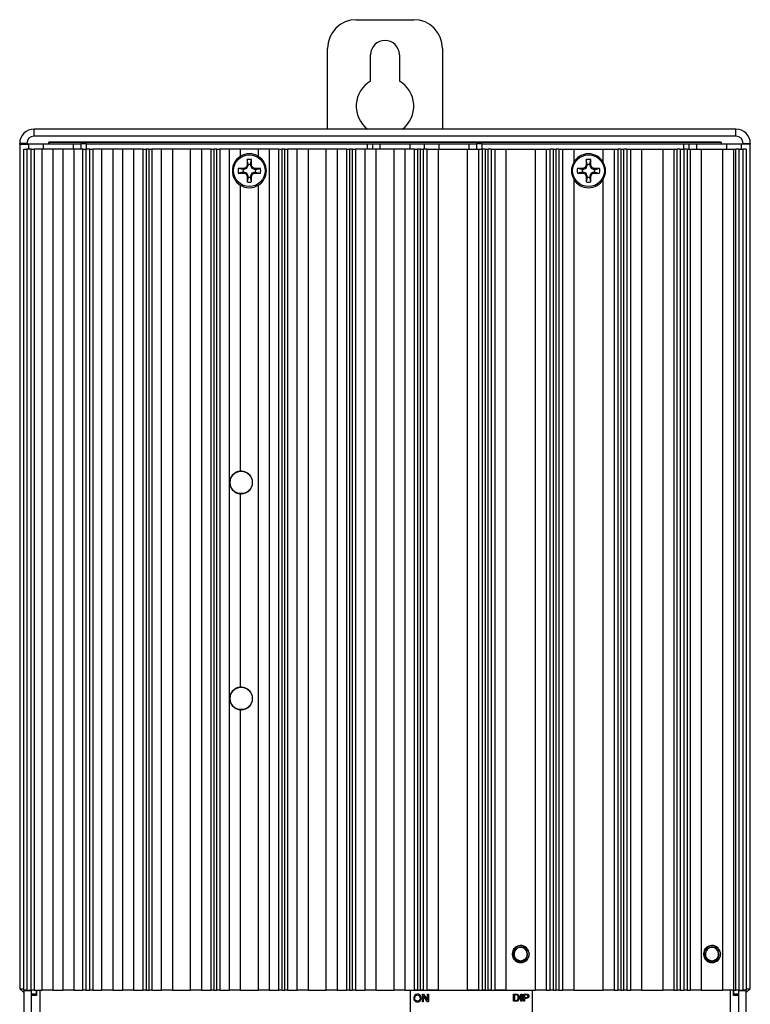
# Paper-space layout 'Layout1' of a CAD drawing. Header units: millimetres. Extents: x 172 to 302, y 78 to 369.
# Tile 2 of 2: x 173 to 302, y 195 to 369. Entities that reach past the tile are written whole.
import ezdxf

# ---------------------------------------------------------------- set-up
doc = ezdxf.new("R2010")
doc.units = ezdxf.units.MM
for name, color, linetype in [('8_POS_DIP_SW', 7, 'Continuous'), ('Default', 7, 'Continuous'), ('MS-ZCASE-TSMPPT-', 7, 'Continuous'), ('SCREW_-_M3X0.5MM', 7, 'Continuous'), ('SCREW_-_M4X25MMX', 7, 'Continuous'), ('TSMPPT-BOARD_R7', 7, 'Continuous'), ('TSMPPT-HEATSINK8', 7, 'Continuous'), ('TSMPPT-L_CASE10', 7, 'Continuous'), ('TSMPPT-TRAY1.4', 7, 'Continuous')]:
    doc.layers.add(name, color=color, linetype=linetype)

# ---------------------------------------------------------------- blocks, each defined once
blk = doc.blocks.new('SE')
at = {"layer": '8_POS_DIP_SW', "color": 7, "linetype": 'Continuous'}
for p, q in [((263.19, 197.78), (241.6, 197.78)), ((241.6, 197.78), (241.6, 187.77)), ((243.75, 195.77), (243.75, 197.12)), ((243.75, 197.12), (243.94, 197.12)), ((243.92, 196.83), (243.92, 195.77)), ((244.63, 195.77), (243.92, 196.83)), ((243.94, 197.12), (244.65, 196.06)), ((244.65, 196.06), (244.65, 197.12)), ((244.65, 197.12), (244.82, 197.12)), ((244.82, 197.12), (244.82, 195.77)), ((259.82, 195.87), (259.82, 197.14)), ((259.99, 196.99), (259.99, 196.02)), ((261.12, 195.87), (261.12, 197.14)), ((261.12, 197.14), (261.29, 197.14)), ((261.29, 197.14), (261.29, 195.87)), ((261.59, 195.87), (261.59, 197.14)), ((261.76, 196.99), (261.76, 196.54)), ((261.76, 196.39), (261.76, 195.87)), ((263.19, 187.77), (263.19, 197.78)), ((243.92, 195.77), (243.75, 195.77)), ((244.82, 195.77), (244.63, 195.77)), ((261.29, 195.87), (261.12, 195.87)), ((261.76, 195.87), (261.59, 195.87))]:
    blk.add_line(p, q, dxfattribs=at)
for points, knots in [([(242.24, 196.43), (242.24, 196.65), (242.3, 196.83), (242.42, 196.95), (242.54, 197.08), (242.69, 197.14), (242.88, 197.14), (243.01, 197.14), (243.12, 197.11), (243.22, 197.05), (243.32, 197), (243.39, 196.91), (243.45, 196.81), (243.5, 196.7), (243.53, 196.58), (243.53, 196.31), (243.5, 196.18), (243.44, 196.08), (243.39, 195.97), (243.31, 195.89), (243.21, 195.83), (243.11, 195.77), (243, 195.75), (242.75, 195.75), (242.64, 195.78), (242.54, 195.84), (242.44, 195.9), (242.36, 195.98), (242.26, 196.2), (242.24, 196.31), (242.24, 196.43)], [0, 0, 0, 0, 0.133419, 0.133419, 0.133419, 0.254491, 0.254491, 0.254491, 0.337043, 0.337043, 0.337043, 0.41715, 0.41715, 0.41715, 0.504541, 0.504541, 0.59368, 0.59368, 0.59368, 0.674403, 0.674403, 0.674403, 0.752833, 0.752833, 0.837899, 0.837899, 0.837899, 0.91895, 0.91895, 1, 1, 1, 1]), ([(242.42, 196.42), (242.42, 196.26), (242.46, 196.13), (242.64, 195.95), (242.75, 195.9), (243.01, 195.9), (243.12, 195.95), (243.21, 196.04), (243.3, 196.13), (243.34, 196.27), (243.34, 196.55), (243.32, 196.65), (243.29, 196.73), (243.25, 196.81), (243.19, 196.88), (243.12, 196.92), (243.05, 196.97), (242.97, 196.99), (242.76, 196.99), (242.65, 196.94), (242.56, 196.86), (242.47, 196.77), (242.42, 196.63), (242.42, 196.42)], [0, 0, 0, 0, 0.119115, 0.119115, 0.23823, 0.23823, 0.358965, 0.358965, 0.358965, 0.497648, 0.497648, 0.58486, 0.58486, 0.58486, 0.664139, 0.664139, 0.664139, 0.742606, 0.742606, 0.854361, 0.854361, 0.854361, 1, 1, 1, 1]), ([(259.82, 197.14), (259.96, 197.14), (260.11, 197.14), (260.25, 197.14), (260.35, 197.14), (260.43, 197.14), (260.48, 197.13), (260.55, 197.11), (260.61, 197.08), (260.66, 197.03), (260.73, 196.98), (260.78, 196.91), (260.81, 196.82), (260.85, 196.73), (260.86, 196.63), (260.86, 196.42), (260.85, 196.33), (260.83, 196.26), (260.81, 196.18), (260.78, 196.12), (260.74, 196.07), (260.71, 196.02), (260.67, 195.99), (260.63, 195.96), (260.59, 195.93), (260.54, 195.91), (260.42, 195.88), (260.35, 195.87), (260.27, 195.87), (260.12, 195.87), (259.97, 195.87), (259.82, 195.87)], [0, 0, 0, 0, 0.15044, 0.15044, 0.15044, 0.228515, 0.228515, 0.228515, 0.300305, 0.300305, 0.300305, 0.392246, 0.392246, 0.392246, 0.497983, 0.497983, 0.587939, 0.587939, 0.587939, 0.658536, 0.658536, 0.658536, 0.715038, 0.715038, 0.715038, 0.778817, 0.778817, 0.842597, 0.842597, 0.842597, 1, 1, 1, 1]), ([(259.99, 196.02), (260.08, 196.02), (260.17, 196.02), (260.26, 196.02), (260.34, 196.02), (260.4, 196.03), (260.45, 196.05), (260.5, 196.06), (260.54, 196.08), (260.56, 196.11), (260.6, 196.15), (260.64, 196.21), (260.66, 196.27), (260.68, 196.34), (260.69, 196.42), (260.69, 196.65), (260.67, 196.75), (260.63, 196.82), (260.58, 196.9), (260.53, 196.94), (260.47, 196.97), (260.42, 196.99), (260.35, 196.99), (260.25, 196.99), (260.16, 196.99), (260.07, 196.99), (259.99, 196.99)], [0, 0, 0, 0, 0.131309, 0.131309, 0.131309, 0.227895, 0.227895, 0.227895, 0.292316, 0.292316, 0.292316, 0.383484, 0.383484, 0.383484, 0.498464, 0.498464, 0.658215, 0.658215, 0.658215, 0.764073, 0.764073, 0.764073, 0.870728, 0.870728, 0.870728, 1, 1, 1, 1]), ([(261.59, 197.14), (261.75, 197.14), (261.91, 197.14), (262.07, 197.14), (262.15, 197.14), (262.22, 197.14), (262.26, 197.13), (262.32, 197.12), (262.37, 197.1), (262.42, 197.07), (262.46, 197.04), (262.49, 197), (262.52, 196.95), (262.54, 196.9), (262.56, 196.84), (262.56, 196.67), (262.52, 196.58), (262.45, 196.5), (262.39, 196.43), (262.26, 196.39), (262.08, 196.39), (261.97, 196.39), (261.87, 196.39), (261.76, 196.39)], [0, 0, 0, 0, 0.216845, 0.216845, 0.216845, 0.304453, 0.304453, 0.304453, 0.381347, 0.381347, 0.381347, 0.454209, 0.454209, 0.454209, 0.534478, 0.534478, 0.671469, 0.671469, 0.671469, 0.852473, 0.852473, 0.852473, 1, 1, 1, 1]), ([(261.76, 196.54), (261.87, 196.54), (261.98, 196.54), (262.08, 196.54), (262.19, 196.54), (262.27, 196.56), (262.31, 196.6), (262.36, 196.64), (262.38, 196.7), (262.38, 196.82), (262.37, 196.87), (262.34, 196.91), (262.32, 196.94), (262.28, 196.97), (262.24, 196.98), (262.21, 196.99), (262.16, 196.99), (262.08, 196.99), (261.97, 196.99), (261.87, 196.99), (261.76, 196.99)], [0, 0, 0, 0, 0.215555, 0.215555, 0.215555, 0.375835, 0.375835, 0.375835, 0.504497, 0.504497, 0.596188, 0.596188, 0.596188, 0.683115, 0.683115, 0.683115, 0.786676, 0.786676, 0.786676, 1, 1, 1, 1])]:
    blk.add_open_spline(points, degree=3, knots=knots, dxfattribs=at)
at = {"layer": 'MS-ZCASE-TSMPPT-', "color": 7, "linetype": 'Continuous'}
for p, q in [((232.08, 369.03), (242.24, 369.03)), ((227, 349.74), (227, 363.95)), ((247.32, 363.95), (247.32, 349.74)), ((234.62, 358.19), (234.62, 362.83)), ((239.7, 362.83), (239.7, 358.19)), ((174.29, 346.19), (174.29, 347.16)), ((174.29, 347.16), (176.83, 347.16)), ((176.83, 347.16), (182.18, 347.16)), ((176.83, 347.16), (176.83, 346.19)), ((182.18, 347.16), (183.45, 347.16)), ((182.18, 346.19), (182.18, 347.16)), ((184.45, 347.16), (183.45, 347.16)), ((183.45, 347.16), (183.45, 346.19)), ((184.45, 347.16), (233.98, 347.16)), ((184.45, 346.19), (184.45, 347.16)), ((233.98, 347.16), (234.98, 347.16)), ((233.98, 347.16), (233.98, 346.19)), ((234.98, 347.16), (236.25, 347.16)), ((234.98, 346.19), (234.98, 347.16)), ((236.25, 347.16), (241.6, 347.16)), ((236.25, 347.16), (236.25, 346.19)), ((241.6, 346.19), (241.6, 347.16)), ((241.6, 347.16), (244.14, 347.16)), ((244.14, 347.16), (246.68, 347.16)), ((244.14, 346.19), (244.14, 347.16)), ((246.68, 347.16), (252.03, 347.16)), ((246.68, 347.16), (246.68, 346.19)), ((252.03, 346.19), (252.03, 347.16)), ((252.03, 347.16), (253.3, 347.16)), ((254.3, 347.16), (253.3, 347.16)), ((253.3, 347.16), (253.3, 346.19)), ((254.3, 347.16), (289.86, 347.16)), ((254.3, 346.19), (254.3, 347.16)), ((289.86, 347.16), (290.86, 347.16)), ((289.86, 347.16), (289.86, 346.19)), ((290.86, 347.16), (292.13, 347.16)), ((290.86, 346.19), (290.86, 347.16)), ((292.13, 347.16), (297.48, 347.16)), ((292.13, 347.16), (292.13, 346.19)), ((297.48, 347.16), (300.02, 347.16)), ((297.48, 346.19), (297.48, 347.16)), ((300.02, 347.16), (300.02, 346.19))]:
    blk.add_line(p, q, dxfattribs=at)
for centre, radius, start, end in [((232.08, 363.95), 5.08, 90, 180), ((242.24, 363.95), 5.08, 0, 90), ((237.16, 362.83), 2.54, 0, 180), ((237.16, 353.79), 5.08, 120, 232.895), ((237.16, 353.79), 5.08, 307.105, 60)]:
    blk.add_arc(centre, radius, start, end, dxfattribs=at)
at = {"layer": 'SCREW_-_M3X0.5MM', "color": 7, "linetype": 'Continuous'}
for p, q in [((212.81, 344.34), (212.81, 343.38)), ((212.98, 343.49), (212.81, 344.34)), ((213.43, 343.49), (213.61, 344.34)), ((213.61, 343.38), (213.61, 344.34)), ((272.68, 344.34), (272.68, 343.38)), ((272.85, 343.49), (272.68, 344.34)), ((273.31, 343.49), (273.48, 344.34)), ((273.48, 343.38), (273.48, 344.34)), ((212.21, 342.78), (211.25, 342.78)), ((212.1, 342.61), (211.25, 342.78)), ((212.1, 342.61), (212.24, 342.61)), ((212.63, 342.96), (212.21, 342.78)), ((212.24, 342.61), (212.21, 342.78)), ((212.24, 342.61), (212.77, 342.82)), ((212.81, 343.38), (212.63, 342.96)), ((212.77, 342.82), (212.63, 342.96)), ((212.77, 342.82), (212.98, 343.35)), ((212.98, 343.35), (212.81, 343.38)), ((212.98, 343.35), (212.98, 343.49)), ((213.43, 343.49), (213.43, 343.35)), ((213.43, 343.35), (213.61, 343.38)), ((213.43, 343.35), (213.65, 342.82)), ((213.78, 342.96), (213.61, 343.38)), ((213.65, 342.82), (213.78, 342.96)), ((213.65, 342.82), (214.17, 342.61)), ((214.21, 342.78), (213.78, 342.96)), ((214.17, 342.61), (214.21, 342.78)), ((214.17, 342.61), (214.32, 342.61)), ((215.17, 342.78), (214.21, 342.78)), ((214.32, 342.61), (215.17, 342.78)), ((272.08, 342.78), (271.12, 342.78)), ((271.97, 342.61), (271.12, 342.78)), ((271.97, 342.61), (272.11, 342.61)), ((272.5, 342.96), (272.08, 342.78)), ((272.11, 342.61), (272.08, 342.78)), ((272.11, 342.61), (272.64, 342.82)), ((272.68, 343.38), (272.5, 342.96)), ((272.64, 342.82), (272.5, 342.96)), ((272.64, 342.82), (272.85, 343.35)), ((272.85, 343.35), (272.68, 343.38)), ((272.85, 343.35), (272.85, 343.49)), ((273.31, 343.49), (273.31, 343.35)), ((273.31, 343.35), (273.48, 343.38)), ((273.31, 343.35), (273.52, 342.82)), ((273.66, 342.96), (273.48, 343.38)), ((273.52, 342.82), (273.66, 342.96)), ((273.52, 342.82), (274.04, 342.61)), ((274.08, 342.78), (273.66, 342.96)), ((274.04, 342.61), (274.08, 342.78)), ((274.04, 342.61), (274.19, 342.61)), ((275.04, 342.78), (274.08, 342.78)), ((274.19, 342.61), (275.04, 342.78)), ((212.1, 342.16), (211.25, 341.98)), ((211.25, 341.98), (212.21, 341.98)), ((212.24, 342.16), (212.1, 342.16)), ((212.24, 342.16), (212.21, 341.98)), ((212.21, 341.98), (212.63, 341.81)), ((212.77, 341.94), (212.24, 342.16)), ((212.77, 341.94), (212.63, 341.81)), ((212.63, 341.81), (212.81, 341.38)), ((212.98, 341.42), (212.77, 341.94)), ((212.98, 341.42), (212.81, 341.38)), ((212.81, 341.38), (212.81, 340.42)), ((212.98, 341.27), (212.81, 340.42)), ((212.98, 341.27), (212.98, 341.42)), ((213.65, 341.94), (213.43, 341.42)), ((213.43, 341.42), (213.61, 341.38)), ((213.43, 341.42), (213.43, 341.27)), ((213.61, 340.42), (213.43, 341.27)), ((213.61, 341.38), (213.78, 341.81)), ((213.61, 340.42), (213.61, 341.38)), ((214.17, 342.16), (213.65, 341.94)), ((213.65, 341.94), (213.78, 341.81)), ((213.78, 341.81), (214.21, 341.98)), ((214.17, 342.16), (214.21, 341.98)), ((214.32, 342.16), (214.17, 342.16)), ((214.21, 341.98), (215.17, 341.98)), ((214.32, 342.16), (215.17, 341.98)), ((271.97, 342.16), (271.12, 341.98)), ((271.12, 341.98), (272.08, 341.98)), ((272.11, 342.16), (271.97, 342.16)), ((272.11, 342.16), (272.08, 341.98)), ((272.08, 341.98), (272.5, 341.81)), ((272.64, 341.94), (272.11, 342.16)), ((272.64, 341.94), (272.5, 341.81)), ((272.5, 341.81), (272.68, 341.38)), ((272.85, 341.42), (272.64, 341.94)), ((272.85, 341.42), (272.68, 341.38)), ((272.68, 341.38), (272.68, 340.42)), ((272.85, 341.27), (272.68, 340.42)), ((272.85, 341.27), (272.85, 341.42)), ((273.52, 341.94), (273.31, 341.42)), ((273.31, 341.42), (273.48, 341.38)), ((273.31, 341.42), (273.31, 341.27)), ((273.48, 340.42), (273.31, 341.27)), ((273.48, 341.38), (273.66, 341.81)), ((273.48, 340.42), (273.48, 341.38)), ((274.04, 342.16), (273.52, 341.94)), ((273.52, 341.94), (273.66, 341.81)), ((273.66, 341.81), (274.08, 341.98)), ((274.04, 342.16), (274.08, 341.98)), ((274.19, 342.16), (274.04, 342.16)), ((274.08, 341.98), (275.04, 341.98)), ((274.19, 342.16), (275.04, 341.98)), ((262.57, 204.55), (262.61, 204.21)), ((296.34, 204.55), (296.38, 204.21))]:
    blk.add_line(p, q, dxfattribs=at)
for centre in [(213.21, 342.38), (273.08, 342.38)]:
    blk.add_circle(centre, 2.8, dxfattribs=at)
for centre, radius, start, end in [((213.21, 342.38), 2, 78.463, 101.537), ((273.08, 342.38), 2, 78.463, 101.537), ((213.21, 342.38), 2, 168.463, 191.537), ((213.21, 342.38), 1.13, 168.4949, 191.5051), ((213.21, 342.38), 1.13, 78.4949, 101.5051), ((213.21, 342.38), 1.13, 348.4949, 11.5051), ((213.21, 342.38), 2, 348.463, 11.537), ((273.08, 342.38), 2, 168.463, 191.537), ((273.08, 342.38), 1.13, 168.4949, 191.5051), ((273.08, 342.38), 1.13, 78.4949, 101.5051), ((273.08, 342.38), 1.13, 348.4949, 11.5051), ((273.08, 342.38), 2, 348.463, 11.537), ((213.21, 342.38), 1.13, 258.4949, 281.5051), ((273.08, 342.38), 1.13, 258.4949, 281.5051), ((213.21, 342.38), 2, 258.463, 281.537), ((273.08, 342.38), 2, 258.463, 281.537), ((261.11, 204.21), 1.5, 90, 270), ((261.16, 204.24), 1.45, 59.8659, 181.2475), ((261.11, 204.21), 1.18, 112.8192, 67.1808), ((261.3, 204.13), 1.33, 18.1061, 119.5907), ((261.11, 204.21), 1.18, 67.1808, 112.8192), ((261.11, 204.21), 1.5, 80.7596, 90), ((261.14, 204.16), 1.2, 2.0426, 69.3914), ((261.11, 204.21), 1.5, 13.1726, 58.7328), ((294.88, 204.21), 1.5, 90, 270), ((294.93, 204.24), 1.45, 59.8659, 181.2475), ((294.88, 204.21), 1.18, 112.8192, 67.1808), ((295.08, 204.13), 1.33, 18.1061, 119.5907), ((294.88, 204.21), 1.18, 67.1808, 112.8192), ((294.88, 204.21), 1.5, 80.7596, 90), ((294.91, 204.16), 1.2, 2.0426, 69.3914), ((294.88, 204.21), 1.5, 13.1726, 58.7328), ((261.06, 204.24), 1.35, 181.6288, 271.7248), ((261.11, 204.21), 1.5, 270, 0), ((261.07, 204.16), 1.27, 271.7259, 1.8361), ((261.11, 204.21), 1.5, 0, 13.9877), ((294.84, 204.24), 1.35, 181.6288, 271.7248), ((294.88, 204.21), 1.5, 270, 0), ((294.84, 204.16), 1.27, 271.7259, 1.8361), ((294.88, 204.21), 1.5, 0, 13.9877)]:
    blk.add_arc(centre, radius, start, end, dxfattribs=at)
for points in [[(260.52, 202.82), (260.49, 202.84), (260.47, 202.85)], [(294.3, 202.82), (294.27, 202.84), (294.24, 202.85)]]:
    blk.add_open_spline(points, degree=2, dxfattribs=at)
at = {"layer": 'SCREW_-_M4X25MMX', "color": 7, "linetype": 'Continuous'}
for centre in [(211.76, 287.39), (211.76, 249.29)]:
    blk.add_circle(centre, 1.97, dxfattribs=at)
at = {"layer": 'TSMPPT-BOARD_R7', "color": 7, "linetype": 'Continuous'}
for p, q in [((176.2, 197.86), (176.2, 192.81)), ((298.12, 192.81), (298.12, 197.86))]:
    blk.add_line(p, q, dxfattribs=at)
at = {"layer": 'TSMPPT-HEATSINK8', "color": 7, "linetype": 'Continuous'}
for p, q in [((173.4, 197.86), (173.4, 346.19)), ((173.4, 346.19), (173.91, 346.19)), ((173.91, 346.19), (173.91, 197.86)), ((174.7, 346.19), (173.91, 346.19)), ((174.7, 197.86), (174.7, 346.19)), ((174.7, 346.19), (175.21, 346.19)), ((175.21, 346.19), (175.21, 197.86)), ((176.64, 346.19), (175.21, 346.19)), ((176.64, 197.86), (176.64, 346.19)), ((178.54, 346.19), (176.64, 346.19)), ((178.54, 346.19), (178.54, 197.86)), ((180.33, 346.19), (178.54, 346.19)), ((180.33, 197.86), (180.33, 346.19)), ((182.23, 346.19), (180.33, 346.19)), ((182.23, 346.19), (182.23, 197.86)), ((183.83, 346.19), (182.23, 346.19)), ((183.83, 197.86), (183.83, 346.19)), ((183.83, 346.19), (184.34, 346.19)), ((184.34, 346.19), (184.34, 197.86)), ((185.07, 346.19), (184.34, 346.19)), ((185.07, 197.86), (185.07, 346.19)), ((185.07, 346.19), (185.58, 346.19)), ((185.58, 346.19), (185.58, 197.86)), ((187.18, 346.19), (185.58, 346.19)), ((187.18, 197.86), (187.18, 346.19)), ((189.09, 346.19), (187.18, 346.19)), ((189.09, 346.19), (189.09, 197.86)), ((190.87, 346.19), (189.09, 346.19)), ((190.87, 197.86), (190.87, 346.19)), ((192.77, 346.19), (190.87, 346.19)), ((192.77, 346.19), (192.77, 197.86)), ((194.47, 346.19), (192.77, 346.19)), ((194.47, 197.86), (194.47, 346.19)), ((194.47, 346.19), (194.98, 346.19)), ((194.98, 346.19), (194.98, 197.86)), ((195.51, 346.19), (194.98, 346.19)), ((195.51, 197.86), (195.51, 346.19)), ((195.51, 346.19), (196.02, 346.19)), ((196.02, 346.19), (196.02, 197.86)), ((197.72, 346.19), (196.02, 346.19)), ((197.72, 197.86), (197.72, 346.19)), ((199.63, 346.19), (197.72, 346.19)), ((199.63, 346.19), (199.63, 197.86)), ((202.84, 346.19), (199.63, 346.19)), ((202.84, 197.86), (202.84, 346.19)), ((204.74, 346.19), (202.84, 346.19)), ((204.74, 346.19), (204.74, 197.86)), ((206.45, 346.19), (204.74, 346.19)), ((206.45, 197.86), (206.45, 346.19)), ((206.45, 346.19), (206.95, 346.19)), ((206.95, 346.19), (206.95, 197.86)), ((207.49, 346.19), (206.95, 346.19)), ((207.49, 197.86), (207.49, 346.19)), ((207.49, 346.19), (208, 346.19)), ((208, 346.19), (208, 197.86)), ((209.7, 346.19), (208, 346.19)), ((209.7, 197.86), (209.7, 346.19)), ((211.6, 346.19), (209.7, 346.19)), ((211.6, 346.19), (211.6, 344.91)), ((214.81, 346.19), (211.6, 346.19)), ((216.72, 346.19), (214.81, 346.19)), ((214.81, 344.91), (214.81, 346.19)), ((216.72, 346.19), (216.72, 197.86)), ((218.42, 346.19), (216.72, 346.19)), ((218.42, 197.86), (218.42, 346.19)), ((218.42, 346.19), (218.93, 346.19)), ((218.93, 346.19), (218.93, 197.86)), ((219.46, 346.19), (218.93, 346.19)), ((219.46, 197.86), (219.46, 346.19)), ((219.46, 346.19), (219.97, 346.19)), ((219.97, 346.19), (219.97, 197.86)), ((221.67, 346.19), (219.97, 346.19)), ((221.67, 197.86), (221.67, 346.19)), ((223.58, 346.19), (221.67, 346.19)), ((223.58, 346.19), (223.58, 197.86)), ((226.79, 346.19), (223.58, 346.19)), ((226.79, 197.86), (226.79, 346.19)), ((228.69, 346.19), (226.79, 346.19)), ((228.69, 346.19), (228.69, 197.86)), ((230.39, 346.19), (228.69, 346.19)), ((230.39, 197.86), (230.39, 346.19)), ((230.39, 346.19), (230.9, 346.19)), ((230.9, 346.19), (230.9, 197.86)), ((231.44, 346.19), (230.9, 346.19)), ((231.44, 197.86), (231.44, 346.19)), ((231.44, 346.19), (231.94, 346.19)), ((231.94, 346.19), (231.94, 197.86)), ((233.65, 346.19), (231.94, 346.19)), ((233.65, 197.86), (233.65, 346.19)), ((235.55, 346.19), (233.65, 346.19)), ((235.55, 346.19), (235.55, 197.86)), ((238.76, 346.19), (235.55, 346.19)), ((238.76, 197.86), (238.76, 346.19)), ((240.67, 346.19), (238.76, 346.19)), ((240.67, 346.19), (240.67, 197.86)), ((242.37, 346.19), (240.67, 346.19)), ((242.37, 197.86), (242.37, 346.19)), ((242.37, 346.19), (242.88, 346.19)), ((242.88, 346.19), (242.88, 197.86)), ((243.41, 346.19), (242.88, 346.19)), ((243.41, 197.86), (243.41, 346.19)), ((243.41, 346.19), (243.92, 346.19)), ((243.92, 346.19), (243.92, 197.86)), ((244.62, 346.19), (243.92, 346.19)), ((244.62, 197.86), (244.62, 346.19)), ((244.62, 346.19), (246.52, 346.19)), ((246.52, 346.19), (246.52, 197.86)), ((246.52, 346.19), (251.74, 346.19)), ((251.74, 197.86), (251.74, 346.19)), ((251.74, 346.19), (253.64, 346.19)), ((253.64, 346.19), (253.64, 197.86)), ((253.64, 346.19), (254.34, 346.19)), ((254.34, 197.86), (254.34, 346.19)), ((254.85, 346.19), (254.34, 346.19)), ((254.85, 346.19), (254.85, 197.86)), ((254.85, 346.19), (255.39, 346.19)), ((255.39, 197.86), (255.39, 346.19)), ((255.89, 346.19), (255.39, 346.19)), ((255.89, 346.19), (255.89, 197.86)), ((255.89, 346.19), (256.59, 346.19)), ((256.59, 197.86), (256.59, 346.19)), ((256.59, 346.19), (258.5, 346.19)), ((258.5, 346.19), (258.5, 197.86)), ((258.5, 346.19), (263.71, 346.19)), ((263.71, 197.86), (263.71, 346.19)), ((263.71, 346.19), (265.62, 346.19)), ((265.62, 346.19), (265.62, 197.86)), ((265.62, 346.19), (266.32, 346.19)), ((266.32, 197.86), (266.32, 346.19)), ((266.83, 346.19), (266.32, 346.19)), ((266.83, 346.19), (266.83, 197.86)), ((266.83, 346.19), (267.36, 346.19)), ((267.36, 197.86), (267.36, 346.19)), ((267.87, 346.19), (267.36, 346.19)), ((267.87, 346.19), (267.87, 197.86)), ((267.87, 346.19), (268.57, 346.19)), ((268.57, 197.86), (268.57, 346.19)), ((268.57, 346.19), (270.47, 346.19)), ((270.47, 346.19), (270.47, 343.86)), ((270.47, 346.19), (275.69, 346.19)), ((275.69, 346.19), (277.59, 346.19)), ((275.69, 343.86), (275.69, 346.19)), ((277.59, 346.19), (277.59, 197.86)), ((277.59, 346.19), (278.29, 346.19)), ((278.29, 197.86), (278.29, 346.19)), ((278.8, 346.19), (278.29, 346.19)), ((278.8, 346.19), (278.8, 197.86)), ((278.8, 346.19), (279.33, 346.19)), ((279.33, 197.86), (279.33, 346.19)), ((279.84, 346.19), (279.33, 346.19)), ((279.84, 346.19), (279.84, 197.86)), ((279.84, 346.19), (280.54, 346.19)), ((280.54, 197.86), (280.54, 346.19)), ((280.54, 346.19), (282.45, 346.19)), ((282.45, 346.19), (282.45, 197.86)), ((282.45, 346.19), (286.23, 346.19)), ((286.23, 197.86), (286.23, 346.19)), ((286.23, 346.19), (288.13, 346.19)), ((288.13, 346.19), (288.13, 197.86)), ((288.13, 346.19), (288.73, 346.19)), ((288.73, 197.86), (288.73, 346.19)), ((289.24, 346.19), (288.73, 346.19)), ((289.24, 346.19), (289.24, 197.86)), ((289.24, 346.19), (289.97, 346.19)), ((289.97, 197.86), (289.97, 346.19)), ((290.48, 346.19), (289.97, 346.19)), ((290.48, 346.19), (290.48, 197.86)), ((290.48, 346.19), (291.08, 346.19)), ((291.08, 197.86), (291.08, 346.19)), ((291.08, 346.19), (292.99, 346.19)), ((292.99, 346.19), (292.99, 197.86)), ((292.99, 346.19), (296.77, 346.19)), ((296.77, 197.86), (296.77, 346.19)), ((296.77, 346.19), (298.67, 346.19)), ((298.67, 346.19), (298.67, 197.86)), ((298.67, 346.19), (299.11, 346.19)), ((299.11, 197.86), (299.11, 346.19)), ((299.62, 346.19), (299.11, 346.19)), ((299.62, 346.19), (299.62, 197.86)), ((299.62, 346.19), (300.4, 346.19)), ((300.4, 197.86), (300.4, 346.19)), ((300.91, 346.19), (300.4, 346.19)), ((300.91, 346.19), (300.91, 197.86)), ((270.47, 340.9), (270.47, 197.86)), ((275.69, 197.86), (275.69, 340.9)), ((211.6, 339.85), (211.6, 289.38)), ((214.81, 197.86), (214.81, 339.85)), ((211.6, 285.4), (211.6, 251.28)), ((211.6, 247.3), (211.6, 197.86)), ((173.91, 197.86), (173.4, 197.86)), ((173.91, 197.86), (174.7, 197.86)), ((175.21, 197.86), (174.7, 197.86)), ((175.21, 197.86), (176.64, 197.86)), ((178.54, 197.86), (176.64, 197.86)), ((178.54, 197.86), (180.33, 197.86)), ((182.23, 197.86), (180.33, 197.86)), ((182.23, 197.86), (183.83, 197.86)), ((184.34, 197.86), (183.83, 197.86)), ((184.34, 197.86), (185.07, 197.86)), ((185.58, 197.86), (185.07, 197.86)), ((185.58, 197.86), (187.18, 197.86)), ((189.09, 197.86), (187.18, 197.86)), ((189.09, 197.86), (190.87, 197.86)), ((192.77, 197.86), (190.87, 197.86)), ((192.77, 197.86), (194.47, 197.86)), ((194.98, 197.86), (194.47, 197.86)), ((194.98, 197.86), (195.51, 197.86)), ((196.02, 197.86), (195.51, 197.86)), ((196.02, 197.86), (197.72, 197.86)), ((199.63, 197.86), (197.72, 197.86)), ((199.63, 197.86), (202.84, 197.86)), ((204.74, 197.86), (202.84, 197.86)), ((204.74, 197.86), (206.45, 197.86)), ((206.95, 197.86), (206.45, 197.86)), ((206.95, 197.86), (207.49, 197.86)), ((208, 197.86), (207.49, 197.86)), ((208, 197.86), (209.7, 197.86)), ((211.6, 197.86), (209.7, 197.86)), ((211.6, 197.86), (214.81, 197.86)), ((216.72, 197.86), (214.81, 197.86)), ((216.72, 197.86), (218.42, 197.86)), ((218.93, 197.86), (218.42, 197.86)), ((218.93, 197.86), (219.46, 197.86)), ((219.97, 197.86), (219.46, 197.86)), ((219.97, 197.86), (221.67, 197.86)), ((223.58, 197.86), (221.67, 197.86)), ((223.58, 197.86), (226.79, 197.86)), ((228.69, 197.86), (226.79, 197.86)), ((228.69, 197.86), (230.39, 197.86)), ((230.9, 197.86), (230.39, 197.86)), ((230.9, 197.86), (231.44, 197.86)), ((231.94, 197.86), (231.44, 197.86)), ((231.94, 197.86), (233.65, 197.86)), ((235.55, 197.86), (233.65, 197.86)), ((235.55, 197.86), (238.76, 197.86)), ((240.67, 197.86), (238.76, 197.86)), ((240.67, 197.86), (242.37, 197.86)), ((242.88, 197.86), (242.37, 197.86)), ((242.88, 197.86), (243.41, 197.86)), ((243.92, 197.86), (243.41, 197.86)), ((243.92, 197.86), (244.62, 197.86)), ((246.52, 197.86), (244.62, 197.86)), ((246.52, 197.86), (251.74, 197.86)), ((253.64, 197.86), (251.74, 197.86)), ((253.64, 197.86), (254.34, 197.86)), ((254.85, 197.86), (254.34, 197.86)), ((254.85, 197.86), (255.39, 197.86)), ((255.89, 197.86), (255.39, 197.86)), ((255.89, 197.86), (256.59, 197.86)), ((258.5, 197.86), (256.59, 197.86)), ((258.5, 197.86), (263.71, 197.86)), ((265.62, 197.86), (263.71, 197.86)), ((265.62, 197.86), (266.32, 197.86)), ((266.83, 197.86), (266.32, 197.86)), ((266.83, 197.86), (267.36, 197.86)), ((267.87, 197.86), (267.36, 197.86)), ((267.87, 197.86), (268.57, 197.86)), ((270.47, 197.86), (268.57, 197.86)), ((270.47, 197.86), (275.69, 197.86)), ((277.59, 197.86), (275.69, 197.86)), ((277.59, 197.86), (278.29, 197.86)), ((278.8, 197.86), (278.29, 197.86)), ((278.8, 197.86), (279.33, 197.86)), ((279.84, 197.86), (279.33, 197.86)), ((279.84, 197.86), (280.54, 197.86)), ((282.45, 197.86), (280.54, 197.86)), ((282.45, 197.86), (286.23, 197.86)), ((288.13, 197.86), (286.23, 197.86)), ((288.13, 197.86), (288.73, 197.86)), ((289.24, 197.86), (288.73, 197.86)), ((289.24, 197.86), (289.97, 197.86)), ((290.48, 197.86), (289.97, 197.86)), ((290.48, 197.86), (291.08, 197.86)), ((292.99, 197.86), (291.08, 197.86)), ((292.99, 197.86), (296.77, 197.86)), ((298.67, 197.86), (296.77, 197.86)), ((298.67, 197.86), (299.11, 197.86)), ((299.62, 197.86), (299.11, 197.86)), ((299.62, 197.86), (300.4, 197.86)), ((300.91, 197.86), (300.4, 197.86))]:
    blk.add_line(p, q, dxfattribs=at)
for centre, radius, start, end in [((213.21, 342.38), 3, 122.4186, 237.5814), ((213.21, 342.38), 3, 57.5814, 122.4186), ((213.21, 342.38), 3, 302.4186, 57.5814), ((273.08, 342.38), 3, 29.6261, 150.3739), ((273.08, 342.38), 3, 150.3739, 209.6261), ((273.08, 342.38), 3, 330.3739, 29.6261), ((273.08, 342.38), 3, 209.6261, 330.3739), ((213.21, 342.38), 3, 237.5814, 302.4186), ((211.76, 287.39), 2, 94.4555, 265.5445), ((211.76, 287.39), 2, 265.5445, 94.4555), ((211.76, 249.29), 2, 94.4555, 265.5445), ((211.76, 249.29), 2, 265.5445, 94.4555), ((261.11, 204.21), 1.5, 66.6017, 0), ((294.88, 204.21), 1.5, 66.6017, 0), ((261.11, 204.21), 1.5, 0, 5.3467), ((294.88, 204.21), 1.5, 0, 5.3467)]:
    blk.add_arc(centre, radius, start, end, dxfattribs=at)
at = {"layer": 'TSMPPT-L_CASE10', "color": 7, "linetype": 'Continuous'}
for p, q in [((175.21, 348.47), (175.21, 349.74)), ((299.1, 349.74), (175.21, 349.74)), ((299.1, 348.47), (299.1, 349.74)), ((299.1, 348.47), (175.21, 348.47)), ((296.52, 347.44), (177.79, 347.44)), ((177.79, 347.44), (177.81, 347.41)), ((177.79, 347.16), (177.79, 347.44)), ((177.85, 347.37), (177.81, 347.41)), ((177.81, 347.41), (177.81, 347.16)), ((296.47, 347.37), (296.51, 347.41)), ((296.51, 347.41), (296.52, 347.44)), ((296.51, 347.41), (296.51, 347.16)), ((296.52, 347.44), (296.52, 347.16)), ((172.67, 347.1), (172.67, 347.2)), ((173.94, 347.2), (172.67, 347.2)), ((172.67, 347.1), (172.72, 347.05)), ((172.72, 347.05), (172.72, 347.05)), ((172.72, 347.05), (174.29, 347.05)), ((172.72, 347.05), (172.72, 347.05)), ((172.72, 347.05), (172.72, 198.08)), ((173.94, 347.2), (173.94, 347.11)), ((173.94, 347.11), (174.29, 347.11)), ((177.85, 347.37), (177.85, 347.16)), ((296.47, 347.37), (177.85, 347.37)), ((296.47, 347.16), (296.47, 347.37)), ((300.02, 347.11), (300.37, 347.11)), ((301.59, 347.05), (300.02, 347.05)), ((300.37, 347.11), (300.37, 347.2)), ((300.37, 347.2), (301.64, 347.2)), ((301.64, 347.1), (301.59, 347.05)), ((301.59, 198.08), (301.59, 347.05)), ((301.59, 347.05), (301.59, 347.05)), ((301.59, 347.05), (301.59, 347.05)), ((301.64, 347.2), (301.64, 347.1)), ((172.72, 198.08), (173.4, 197.4)), ((172.72, 198.08), (173.4, 198.08)), ((301.59, 198.08), (300.91, 197.4)), ((300.91, 198.08), (301.59, 198.08)), ((174.15, 197.78), (174.15, 197.86)), ((174.3, 197.78), (174.3, 197.86)), ((175.64, 196.91), (174.67, 196.91)), ((175.57, 197.86), (175.57, 197.11)), ((175.57, 197.11), (175.64, 196.91)), ((175.64, 197.86), (175.64, 196.91)), ((298.67, 196.91), (298.67, 197.86)), ((298.74, 197.11), (298.67, 196.91)), ((299.64, 196.91), (298.67, 196.91)), ((298.74, 197.11), (298.74, 197.86)), ((300.01, 197.86), (300.01, 197.78)), ((300.16, 197.78), (300.16, 197.86))]:
    blk.add_line(p, q, dxfattribs=at)
for centre, start, end in [((175.21, 347.2), 90.0065, 179.9935), ((299.1, 347.2), 0.0065, 89.9935)]:
    blk.add_arc(centre, 2.54, start, end, dxfattribs=at)
for centre, major_axis, ratio, start_param, end_param in [((175.21, 347.2), (0.4, -1.21), 0.999619, 2.820017, 4.390585), ((299.1, 347.2), (-0.4, -1.21), 0.999619, 1.8926, 3.463168), ((173.94, 347.1), (1.27, 0), 0.008727, 1.570796, 3.150319), ((300.37, 347.1), (-1.27, 0), 0.008727, 3.132866, 4.712389), ((174.3, 197.11), (1.27, 0), 0.026186, 0.008727, 1.275199), ((300.01, 197.11), (-1.27, 0), 0.026186, 5.007986, 6.274459)]:
    blk.add_ellipse(centre, major_axis=major_axis, ratio=ratio, start_param=start_param, end_param=end_param, dxfattribs=at)
at = {"layer": 'TSMPPT-TRAY1.4', "color": 7, "linetype": 'Continuous'}
for p, q in [((173.4, 197.78), (174.67, 197.78)), ((173.4, 197.78), (173.4, 192.81)), ((174.67, 197.78), (174.67, 192.81)), ((299.64, 197.78), (300.91, 197.78)), ((299.64, 192.81), (299.64, 197.78)), ((300.91, 192.81), (300.91, 197.78))]:
    blk.add_line(p, q, dxfattribs=at)

psp = doc.layouts.get("Layout1")

# ---------------------------------------------------------------- block references
at = {"layer": 'Default'}
psp.add_blockref('SE', (0, 0), dxfattribs=at)

doc.saveas('drawing.dxf')
